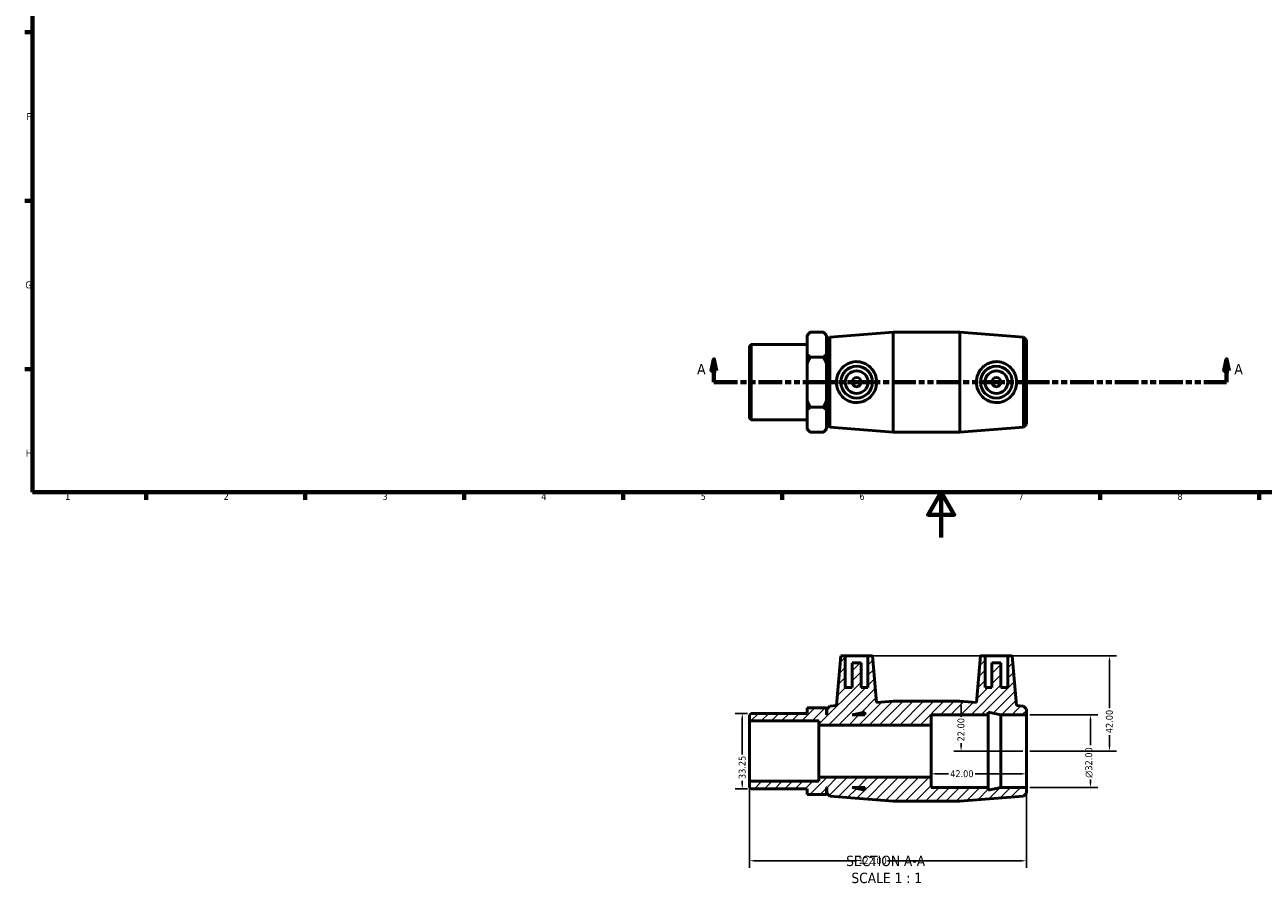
# Model space of a CAD drawing. Header units: millimetres. Extents: x 0 to 895, y -151 to 594.
# Tile 1 of 3: x 17 to 562, y -151 to 226. Entities that reach past the tile are written whole.
import ezdxf

# ---------------------------------------------------------------- set-up
doc = ezdxf.new("R2010")
doc.units = ezdxf.units.MM
doc.linetypes.add('DOUBLE_DASH_CHAIN', pattern=[1.2403, 0.6614, -0.0827, 0.1654, -0.0827, 0.1654, -0.0827])
for name, color, linetype, lineweight in [('Border (ANSI)', 7, 'Continuous', 70), ('Dimension (ANSI)', 7, 'Continuous', 25), ('Hatch (ANSI)', 7, 'Continuous', 18), ('Section Line (ANSI)', 7, 'DOUBLE_DASH_CHAIN', 70), ('Symbol (ANSI)', 7, 'Continuous', 25), ('Visible (ANSI)', 7, 'Continuous', 50)]:
    doc.layers.add(name, color=color, linetype=linetype, lineweight=lineweight)
doc.styles.add('Label Text (ANSI)', font='tahoma.ttf')
doc.styles.add('Note Text (ANSI)', font='tahoma.ttf')
doc.dimstyles.new('Default - mm (ANSI)', dxfattribs={"dimtxt": 3.048, "dimasz": 2.5, "dimexe": 3.175, "dimexo": 1.6002, "dimgap": 0.8, "dimtad": 0, "dimtoh": 1, "dimrnd": 1e-08, "dimzin": 4, "dimdsep": 46, "dimtxsty": 'Note Text (ANSI)', "dimcen": 0.09, "dimdle": 10, "dimclrd": 256, "dimclre": 256, "dimclrt": 230, "dimadec": 1, "dimazin": 1, "dimtfac": 1, "dimtofl": 0, "dimtmove": 0, "dimatfit": 3, "dimfxl": 1, "dimtolj": 1, "dimtzin": 4, "dimlwd": -1, "dimlwe": -1, "dimarcsym": 0})

# ---------------------------------------------------------------- blocks, each defined once
blk = doc.blocks.new('Borders Default Border')
at = {"layer": 'Border (ANSI)'}
for p, q in [((20, 222.75), (16.55, 222.75)), ((20, 148.5), (16.55, 148.5)), ((20, 74.25), (16.55, 74.25)), ((70.08, 20), (70.08, 16.55)), ((140.17, 20), (140.17, 16.55)), ((210.25, 20), (210.25, 16.55)), ((280.33, 20), (280.33, 16.55)), ((350.42, 20), (350.42, 16.55)), ((490.58, 20), (490.58, 16.55)), ((560.67, 20), (560.67, 16.55))]:
    blk.add_line(p, q, dxfattribs=at)
at = {"layer": 'Border (ANSI)', "flags": 128}
for points in [[(20, 20), (20, 574), (821, 574), (821, 20), (20, 20)], [(420.5, 0), (420.5, 20), (414.73, 10), (426.27, 10), (420.5, 20)]]:
    blk.add_lwpolyline(points, dxfattribs=at)
at = {"layer": 'Border (ANSI)', "color": 230, "true_color": 0xff0080, "char_height": 3.05, "attachment_point": 7, "style": 'Note Text (ANSI)'}
for s, insert in [('F', (17.29, 184.1)), ('G', (16.81, 109.79)), ('H', (16.97, 35.6)), ('1', (34.35, 16.55)), ('2', (104.2, 16.55)), ('3', (174.26, 16.49)), ('4', (244.23, 16.55)), ('5', (314.48, 16.49)), ('6', (384.49, 16.49)), ('7', (454.6, 16.55)), ('8', (524.63, 16.48))]:
    blk.add_mtext(s, dxfattribs=dict(at, insert=insert))
blk = doc.blocks.new('2dTransSection0')
at = {"layer": 'Section Line (ANSI)', "linetype": 'Continuous'}
for p, q in [((320.29, 78.49), (319.29, 73.49)), ((320.29, 73.49), (320.29, 78.49)), ((321.29, 73.49), (320.29, 78.49)), ((546.26, 78.49), (545.26, 73.49)), ((546.26, 73.49), (546.26, 78.49)), ((547.26, 73.49), (546.26, 78.49)), ((319.29, 73.49), (321.29, 73.49)), ((320.29, 68.49), (320.29, 73.49)), ((545.26, 73.49), (547.26, 73.49)), ((546.26, 68.49), (546.26, 73.49)), ((320.29, 68.49), (330.32, 68.49)), ((536.23, 68.49), (546.26, 68.49))]:
    blk.add_line(p, q, dxfattribs=at)
at = {"layer": 'Section Line (ANSI)', "linetype": 'DOUBLE_DASH_CHAIN', "ltscale": 15.827467}
blk.add_line((320.29, 68.49), (546.26, 68.49), dxfattribs=at)
at = {"layer": 'Section Line (ANSI)', "linetype": 'Continuous', "flags": 128}
for points in [[(321.29, 73.49), (320.29, 78.49), (319.29, 73.49), (321.29, 73.49)], [(547.26, 73.49), (546.26, 78.49), (545.26, 73.49), (547.26, 73.49)]]:
    blk.add_lwpolyline(points, dxfattribs=at)
at = {"layer": 'Section Line (ANSI)'}
for points in [[(321.29, 73.49), (320.29, 78.49), (319.29, 73.49), (321.29, 73.49)], [(547.26, 73.49), (546.26, 78.49), (545.26, 73.49), (547.26, 73.49)]]:
    blk.add_solid(points, dxfattribs=at)
at = {"layer": 'Section Line (ANSI)', "char_height": 4.57, "attachment_point": 7, "style": 'Label Text (ANSI)'}
for insert in [(312.93, 71.99), (549.73, 71.99)]:
    blk.add_mtext('A', dxfattribs=dict(at, insert=insert))
blk = doc.blocks.new('*D7')
at = {"layer": 'Defpoints', "color": 0, "transparency": 16777216}
for p in [(416.03, -94.23), (458.03, -94.23), (416.03, -104.23)]:
    blk.add_point(p, dxfattribs=at)
at = {"layer": 'Dimension (ANSI)', "transparency": 16777216}
for p, q in [((418.53, -104.23), (423.65, -104.23)), ((455.53, -104.23), (435.42, -104.23))]:
    blk.add_line(p, q, dxfattribs=at)
for points in [[(418.53, -103.82), (418.53, -104.65), (416.03, -104.23)], [(455.53, -103.82), (455.53, -104.65), (458.03, -104.23)]]:
    blk.add_solid(points, dxfattribs=at)
at = {"layer": 'Dimension (ANSI)', "color": 230, "true_color": 0xff0080, "transparency": 16777216, "insert": (424.45, -102.65), "char_height": 3.048, "attachment_point": 1, "style": 'Note Text (ANSI)'}
blk.add_mtext('\\A1;42.00', dxfattribs=at)
blk = doc.blocks.new('*D8')
at = {"layer": 'Defpoints', "color": 0, "transparency": 16777216}
for p in [(458.03, -78.23), (458.03, -110.23), (486.3, -110.23)]:
    blk.add_point(p, dxfattribs=at)
at = {"layer": 'Dimension (ANSI)', "transparency": 16777216}
for p, q in [((459.63, -78.23), (489.48, -78.23)), ((486.3, -80.73), (486.3, -91.64)), ((486.3, -107.73), (486.3, -106.79)), ((459.63, -110.23), (489.48, -110.23))]:
    blk.add_line(p, q, dxfattribs=at)
for points in [[(485.88, -80.73), (486.72, -80.73), (486.3, -78.23)], [(485.88, -107.73), (486.72, -107.73), (486.3, -110.23)]]:
    blk.add_solid(points, dxfattribs=at)
at = {"layer": 'Dimension (ANSI)', "color": 230, "true_color": 0xff0080, "transparency": 16777216, "insert": (484.01, -105.99), "char_height": 3.048, "attachment_point": 1, "rotation": 90, "style": 'Note Text (ANSI)'}
blk.add_mtext('\\A1;\\fAIGDT|b0|i0;\\H3.0480;\\ln\\fTahoma|b0|i0;\\H3.0480;32.00', dxfattribs=at)
blk = doc.blocks.new('*D9')
at = {"layer": 'Defpoints', "color": 0, "transparency": 16777216}
for p in [(336.7, -77.61), (332.82, -110.86), (336.7, -110.86)]:
    blk.add_point(p, dxfattribs=at)
at = {"layer": 'Dimension (ANSI)', "transparency": 16777216}
for p, q in [((335.1, -77.61), (329.64, -77.61)), ((332.82, -80.11), (332.82, -95.74)), ((332.82, -108.36), (332.82, -107.35)), ((335.1, -110.86), (329.64, -110.86))]:
    blk.add_line(p, q, dxfattribs=at)
for points in [[(332.4, -80.11), (333.23, -80.11), (332.82, -77.61)], [(332.4, -108.36), (333.23, -108.36), (332.82, -110.86)]]:
    blk.add_solid(points, dxfattribs=at)
at = {"layer": 'Dimension (ANSI)', "color": 230, "true_color": 0xff0080, "transparency": 16777216, "insert": (331.23, -106.55), "char_height": 3.048, "attachment_point": 1, "rotation": 90, "style": 'Note Text (ANSI)'}
blk.add_mtext('\\A1;33.25', dxfattribs=at)
blk = doc.blocks.new('*D10')
at = {"layer": 'Defpoints', "color": 0, "transparency": 16777216}
for p in [(336.03, -107.53), (458.03, -110.23), (458.03, -142.57)]:
    blk.add_point(p, dxfattribs=at)
at = {"layer": 'Dimension (ANSI)', "transparency": 16777216}
for p, q in [((336.03, -109.13), (336.03, -145.75)), ((458.03, -111.83), (458.03, -145.75)), ((338.53, -142.57), (383.14, -142.57)), ((455.53, -142.57), (396.82, -142.57))]:
    blk.add_line(p, q, dxfattribs=at)
for points in [[(338.53, -142.15), (338.53, -142.99), (336.03, -142.57)], [(455.53, -142.15), (455.53, -142.99), (458.03, -142.57)]]:
    blk.add_solid(points, dxfattribs=at)
at = {"layer": 'Dimension (ANSI)', "color": 230, "true_color": 0xff0080, "transparency": 16777216, "insert": (383.94, -140.98), "char_height": 3.048, "attachment_point": 1, "style": 'Note Text (ANSI)'}
blk.add_mtext('\\A1;122.00', dxfattribs=at)
blk = doc.blocks.new('*D11')
at = {"layer": 'Defpoints', "color": 0, "transparency": 16777216}
for p in [(388.23, -52.23), (458.03, -94.23), (494.67, -94.23)]:
    blk.add_point(p, dxfattribs=at)
at = {"layer": 'Dimension (ANSI)', "transparency": 16777216}
for p, q in [((389.83, -52.23), (497.84, -52.23)), ((494.67, -54.73), (494.67, -75.35)), ((494.67, -91.73), (494.67, -87.12)), ((459.63, -94.23), (497.84, -94.23))]:
    blk.add_line(p, q, dxfattribs=at)
for points in [[(494.25, -54.73), (495.08, -54.73), (494.67, -52.23)], [(494.25, -91.73), (495.08, -91.73), (494.67, -94.23)]]:
    blk.add_solid(points, dxfattribs=at)
at = {"layer": 'Dimension (ANSI)', "color": 230, "true_color": 0xff0080, "transparency": 16777216, "insert": (493.08, -86.32), "char_height": 3.048, "attachment_point": 1, "rotation": 90, "style": 'Note Text (ANSI)'}
blk.add_mtext('\\A1;42.00', dxfattribs=at)
blk = doc.blocks.new('*D12')
at = {"layer": 'Defpoints', "color": 0, "transparency": 16777216}
for p in [(428.7, -72.23), (429.26, -94.23), (458.03, -94.23)]:
    blk.add_point(p, dxfattribs=at)
at = {"layer": 'Dimension (ANSI)', "transparency": 16777216}
for p, q in [((429.26, -74.73), (429.26, -79.11)), ((429.26, -91.73), (429.26, -90.74)), ((456.43, -94.23), (426.09, -94.23))]:
    blk.add_line(p, q, dxfattribs=at)
for points in [[(428.85, -74.73), (429.68, -74.73), (429.26, -72.23)], [(428.85, -91.73), (429.68, -91.73), (429.26, -94.23)]]:
    blk.add_solid(points, dxfattribs=at)
at = {"layer": 'Dimension (ANSI)', "color": 230, "true_color": 0xff0080, "transparency": 16777216, "insert": (427.68, -89.94), "char_height": 3.048, "attachment_point": 1, "rotation": 90, "style": 'Note Text (ANSI)'}
blk.add_mtext('\\A1;22.00', dxfattribs=at)

msp = doc.modelspace()

# ---------------------------------------------------------------- hatches: boundary and pattern name
at = {"layer": 'Hatch (ANSI)'}
h = msp.add_hatch(dxfattribs=at)
h.set_pattern_fill('ANSI31', color=256, scale=25.4, style=0)
h.set_pattern_definition([(45, (0, 0), (-2.245064, 2.245064), [])])
h.paths.add_polyline_path([(416.031, -105.732), (366.631, -105.732), (366.631, -107.532), (336.031, -107.532), (336.031, -110.192), (336.696, -110.857), (361.431, -110.857), (361.431, -113.285), (369.931, -113.285), (369.931, -110.232), (370.031, -110.232), (370.031, -112.712), (371.348, -114.131), (399.365, -116.232), (428.698, -116.232), (456.715, -114.131), (458.031, -112.712), (458.031, -110.232), (446.831, -110.232), (441.231, -111.423), (441.231, -110.232), (416.031, -110.232)])
h.paths.add_polyline_path([(386.831, -111.423), (381.231, -110.232), (386.831, -110.232)], flags=0)
h.paths.add_polyline_path([(388.231, -52.232), (388.231, -66.232), (385.231, -66.232), (385.231, -55.232), (381.231, -55.232), (381.231, -66.232), (378.231, -66.232), (378.231, -52.232), (376.231, -52.232), (374.317, -74.111), (371.348, -74.334), (370.031, -75.752), (370.031, -78.232), (369.931, -78.232), (369.931, -75.18), (361.431, -75.18), (361.431, -77.608), (336.696, -77.608), (336.031, -78.273), (336.031, -80.933), (366.631, -80.933), (366.631, -82.732), (416.031, -82.732), (416.031, -78.232), (441.231, -78.232), (441.231, -77.042), (446.831, -78.232), (458.031, -78.232), (458.031, -75.752), (456.715, -74.334), (453.745, -74.111), (451.831, -52.232), (449.831, -52.232), (449.831, -66.232), (446.831, -66.232), (446.831, -55.232), (442.831, -55.232), (442.831, -66.232), (439.831, -66.232), (439.831, -52.232), (437.831, -52.232), (436.033, -72.783), (428.698, -72.232), (399.365, -72.232), (392.029, -72.783), (390.231, -52.232)])
h.paths.add_polyline_path([(381.231, -78.232), (386.831, -77.042), (386.831, -78.232)], flags=0)

# ---------------------------------------------------------------- linework, layer by layer
at = {"layer": 'Visible (ANSI)'}
for p, q in [((361.431, 89.167), (362.751, 90.487)), ((361.431, 89.008), (361.431, 89.167)), ((361.431, 80.966), (361.431, 89.008)), ((368.611, 90.487), (362.751, 90.487)), ((369.931, 89.167), (368.611, 90.487)), ((369.931, 89.167), (369.931, 89.008)), ((369.931, 89.008), (369.931, 80.966)), ((370.031, 86.967), (371.348, 88.386)), ((371.348, 88.386), (399.365, 90.487)), ((371.348, 88.386), (371.348, 48.588)), ((399.365, 46.487), (399.365, 90.487)), ((399.365, 90.487), (428.698, 90.487)), ((428.698, 46.487), (428.698, 90.487)), ((456.715, 88.386), (428.698, 90.487)), ((456.715, 48.588), (456.715, 88.386)), ((458.031, 86.967), (456.715, 88.386)), ((336.031, 84.446), (336.696, 85.111)), ((336.031, 52.527), (336.031, 84.446)), ((336.696, 85.111), (336.696, 51.862)), ((336.696, 85.111), (361.431, 85.111)), ((369.931, 84.487), (370.031, 84.487)), ((370.031, 50.007), (370.031, 86.967)), ((458.031, 86.967), (458.031, 50.007)), ((361.431, 76.528), (361.431, 80.966)), ((361.431, 60.446), (361.431, 76.528)), ((368.611, 79.487), (362.751, 79.487)), ((369.931, 80.966), (369.931, 76.528)), ((369.931, 76.528), (369.931, 60.446)), ((361.431, 56.008), (361.431, 60.446)), ((369.931, 60.446), (369.931, 56.008)), ((361.431, 47.966), (361.431, 56.008)), ((368.611, 57.487), (362.751, 57.487)), ((369.931, 56.008), (369.931, 47.966)), ((336.031, 52.527), (336.696, 51.862)), ((336.696, 51.862), (361.431, 51.862)), ((369.931, 52.487), (370.031, 52.487)), ((370.031, 50.007), (371.348, 48.588)), ((458.031, 50.007), (456.715, 48.588)), ((361.431, 47.807), (361.431, 47.966)), ((361.431, 47.807), (362.751, 46.487)), ((362.751, 46.487), (368.611, 46.487)), ((369.931, 47.807), (368.611, 46.487)), ((369.931, 47.966), (369.931, 47.807)), ((371.348, 48.588), (399.365, 46.487)), ((399.365, 46.487), (428.698, 46.487)), ((456.715, 48.588), (428.698, 46.487)), ((376.231, -52.232), (374.317, -74.111)), ((378.231, -52.232), (376.231, -52.232)), ((378.231, -66.232), (378.231, -52.232)), ((378.231, -52.232), (388.231, -52.232)), ((388.231, -52.232), (388.231, -66.232)), ((390.231, -52.232), (388.231, -52.232)), ((392.029, -72.783), (390.231, -52.232)), ((437.831, -52.232), (436.033, -72.783)), ((439.831, -52.232), (437.831, -52.232)), ((439.831, -66.232), (439.831, -52.232)), ((439.831, -52.232), (449.831, -52.232)), ((451.831, -52.232), (449.831, -52.232)), ((449.831, -52.232), (449.831, -66.232)), ((453.745, -74.111), (451.831, -52.232)), ((385.231, -55.232), (381.231, -55.232)), ((381.231, -55.232), (381.231, -66.232)), ((385.231, -66.232), (385.231, -55.232)), ((446.831, -55.232), (442.831, -55.232)), ((442.831, -55.232), (442.831, -66.232)), ((446.831, -66.232), (446.831, -55.232)), ((381.231, -66.232), (378.231, -66.232)), ((388.231, -66.232), (385.231, -66.232)), ((442.831, -66.232), (439.831, -66.232)), ((449.831, -66.232), (446.831, -66.232)), ((369.931, -75.18), (361.431, -75.18)), ((361.431, -75.18), (361.431, -77.608)), ((369.931, -78.232), (369.931, -75.18)), ((371.348, -74.334), (370.031, -75.752)), ((370.031, -75.752), (370.031, -78.232)), ((374.317, -74.111), (371.348, -74.334)), ((399.365, -72.232), (392.029, -72.783)), ((428.698, -72.232), (399.365, -72.232)), ((436.033, -72.783), (428.698, -72.232)), ((456.715, -74.334), (453.745, -74.111)), ((458.031, -75.752), (456.715, -74.334)), ((458.031, -78.232), (458.031, -75.752)), ((336.696, -77.608), (336.031, -78.273)), ((336.031, -78.273), (336.031, -80.933)), ((336.031, -80.933), (366.631, -80.933)), ((336.031, -107.532), (336.031, -80.933)), ((361.431, -77.608), (336.696, -77.608)), ((366.631, -80.933), (366.631, -82.732)), ((370.031, -78.232), (369.931, -78.232)), ((381.231, -78.232), (386.831, -77.042)), ((386.831, -78.232), (381.231, -78.232)), ((386.831, -77.042), (386.831, -78.232)), ((416.031, -82.732), (416.031, -78.232)), ((416.031, -78.232), (441.231, -78.232)), ((441.231, -78.232), (441.231, -77.042)), ((441.231, -77.042), (446.831, -78.232)), ((441.231, -110.232), (441.231, -78.232)), ((446.831, -78.232), (458.031, -78.232)), ((446.831, -110.232), (446.831, -78.232)), ((458.031, -110.232), (458.031, -78.232)), ((366.631, -82.732), (416.031, -82.732)), ((366.631, -105.732), (366.631, -82.732)), ((416.031, -105.732), (416.031, -82.732)), ((366.631, -107.532), (336.031, -107.532)), ((336.031, -107.532), (336.031, -110.192)), ((416.031, -105.732), (366.631, -105.732)), ((366.631, -105.732), (366.631, -107.532)), ((416.031, -110.232), (416.031, -105.732)), ((336.031, -110.192), (336.696, -110.857)), ((336.696, -110.857), (361.431, -110.857)), ((361.431, -110.857), (361.431, -113.285)), ((361.431, -113.285), (369.931, -113.285)), ((369.931, -113.285), (369.931, -110.232)), ((369.931, -110.232), (370.031, -110.232)), ((370.031, -110.232), (370.031, -112.712)), ((370.031, -112.712), (371.348, -114.131)), ((371.348, -114.131), (399.365, -116.232)), ((386.831, -111.423), (381.231, -110.232)), ((381.231, -110.232), (386.831, -110.232)), ((386.831, -110.232), (386.831, -111.423)), ((441.231, -110.232), (416.031, -110.232)), ((428.698, -116.232), (456.715, -114.131)), ((446.831, -110.232), (441.231, -111.423)), ((441.231, -111.423), (441.231, -110.232)), ((458.031, -110.232), (446.831, -110.232)), ((456.715, -114.131), (458.031, -112.712)), ((458.031, -112.712), (458.031, -110.232)), ((399.365, -116.232), (428.698, -116.232))]:
    msp.add_line(p, q, dxfattribs=at)
for centre, radius in [((383.231, 68.487), 7), ((383.231, 68.487), 5), ((444.831, 68.487), 7), ((444.831, 68.487), 5), ((383.231, 68.487), 2), ((444.831, 68.487), 2)]:
    msp.add_circle(centre, radius, dxfattribs=at)
for points in [[(361.431, 89.008), (361.989, 89.724), (362.751, 90.487)], [(368.611, 90.487), (369.374, 89.724), (369.931, 89.008)], [(362.751, 79.487), (361.989, 80.249), (361.431, 80.966)], [(361.431, 76.528), (361.989, 77.962), (362.751, 79.487)], [(369.931, 80.966), (369.374, 80.249), (368.611, 79.487)], [(368.611, 79.487), (369.374, 77.962), (369.931, 76.528)], [(362.751, 57.487), (361.989, 59.012), (361.431, 60.446)], [(369.931, 60.446), (369.374, 59.012), (368.611, 57.487)], [(361.431, 56.008), (361.989, 56.724), (362.751, 57.487)], [(368.611, 57.487), (369.374, 56.724), (369.931, 56.008)], [(362.751, 46.487), (361.989, 47.249), (361.431, 47.966)], [(369.931, 47.966), (369.374, 47.249), (368.611, 46.487)]]:
    msp.add_rational_spline(points, [1, 1.00241153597, 1], degree=2, dxfattribs=at)
for points, knots in [([(382.883, 59.455), (381.78, 59.491), (380.616, 59.753), (378.499, 60.72), (377.546, 61.423), (376.046, 63.011), (375.396, 64.008), (374.531, 66.189), (374.317, 67.374), (374.317, 69.6), (374.531, 70.784), (375.396, 72.965), (376.046, 73.963), (377.546, 75.55), (378.499, 76.254), (380.616, 77.22), (381.78, 77.483), (384.069, 77.558), (385.313, 77.341), (387.576, 76.419), (388.598, 75.716), (390.188, 74.108), (390.876, 73.101), (391.797, 70.87), (392.029, 69.646), (392.029, 67.328), (391.797, 66.104), (390.876, 63.873), (390.188, 62.865), (388.598, 61.258), (387.576, 60.554), (385.313, 59.633), (384.069, 59.416), (382.883, 59.455)], [0, 0, 0, 0, 0.3318077, 0.3318077, 0.6636154, 0.6636154, 0.9976105, 0.9976105, 1.3316057, 1.3316057, 1.6656008, 1.6656008, 1.999596, 1.999596, 2.3314036, 2.3314036, 2.6632113, 2.6632113, 3.0201006, 3.0201006, 3.3769899, 3.3769899, 3.7246392, 3.7246392, 4.0722885, 4.0722885, 4.4199379, 4.4199379, 4.7675872, 4.7675872, 5.1244765, 5.1244765, 5.4813658, 5.4813658, 5.4813658, 5.4813658]), ([(445.179, 59.455), (443.993, 59.416), (442.749, 59.633), (440.486, 60.554), (439.465, 61.258), (437.874, 62.865), (437.187, 63.873), (436.266, 66.104), (436.033, 67.328), (436.033, 69.646), (436.266, 70.87), (437.187, 73.101), (437.874, 74.108), (439.465, 75.716), (440.486, 76.419), (442.749, 77.341), (443.993, 77.558), (446.282, 77.483), (447.447, 77.22), (449.564, 76.254), (450.517, 75.55), (452.016, 73.963), (452.666, 72.965), (453.531, 70.784), (453.745, 69.6), (453.745, 67.374), (453.531, 66.189), (452.666, 64.008), (452.016, 63.011), (450.517, 61.423), (449.564, 60.72), (447.447, 59.753), (446.282, 59.491), (445.179, 59.455)], [0, 0, 0, 0, 0.3568893, 0.3568893, 0.7137785, 0.7137785, 1.0614279, 1.0614279, 1.4090772, 1.4090772, 1.7567266, 1.7567266, 2.1043759, 2.1043759, 2.4612652, 2.4612652, 2.8181545, 2.8181545, 3.1499621, 3.1499621, 3.4817698, 3.4817698, 3.815765, 3.815765, 4.1497601, 4.1497601, 4.4837553, 4.4837553, 4.8177504, 4.8177504, 5.1495581, 5.1495581, 5.4813658, 5.4813658, 5.4813658, 5.4813658])]:
    msp.add_open_spline(points, degree=3, knots=knots, dxfattribs=at)

# ---------------------------------------------------------------- block references
msp.add_blockref('Borders Default Border', (0, 0))
at = {"layer": 'Section Line (ANSI)'}
msp.add_blockref('2dTransSection0', (0, 0), dxfattribs=at)

# ---------------------------------------------------------------- texts
at = {"layer": 'Symbol (ANSI)', "char_height": 4.572, "attachment_point": 7, "style": 'Label Text (ANSI)'}
for s, insert in [('SECTION A-A', (378.607, -144.997)), ('SCALE 1 : 1', (380.926, -152.51))]:
    msp.add_mtext(s, dxfattribs=dict(at, insert=insert))

# ---------------------------------------------------------------- dimensions: what is measured, and where the dimension line sits
at = {"layer": 'Dimension (ANSI)'}
for base, p1, p2, angle, override, picture, middle in [((494.667, -94.232), (388.231, -52.232), (458.031, -94.232), 90, {"dimtoh": 0, "dimdec": 2, "dimtp": 0, "dimtm": 0, "dimtdec": 2, "dimatfit": 1}, '*D11', (494.667, -81.232)), ((429.263, -94.232), (428.698, -72.232), (458.031, -94.232), 90, {"dimtoh": 0, "dimdec": 2, "dimse1": 1, "dimtp": 0, "dimtm": 0, "dimtdec": 2, "dimatfit": 1}, '*D12', (429.263, -84.923)), ((332.816, -110.857), (336.696, -77.608), (336.696, -110.857), 90, {"dimtoh": 0, "dimdec": 2, "dimtp": 0, "dimtm": 0, "dimtdec": 2, "dimatfit": 1}, '*D9', (332.816, -101.548)), ((416.031, -104.232), (458.031, -94.232), (416.031, -94.232), 180, {"dimtoh": 0, "dimdec": 2, "dimse1": 1, "dimse2": 1, "dimtp": 0, "dimtm": 0, "dimtdec": 2, "dimatfit": 1}, '*D7', (429.531, -104.232)), ((458.031, -142.57), (336.031, -107.532), (458.031, -110.232), 180, {"dimtoh": 0, "dimdec": 2, "dimtp": 0, "dimtm": 0, "dimtdec": 2, "dimatfit": 1}, '*D10', (389.984, -142.57))]:
    dim = msp.add_linear_dim(base=base, p1=p1, p2=p2, angle=angle, dimstyle='Default - mm (ANSI)', override=override, dxfattribs=at)
    dim.commit()
    dim.dimension.update_dxf_attribs({"geometry": picture, "text_midpoint": middle, "dimtype": 160})
dim = msp.add_linear_dim(base=(486.301, -110.232), p1=(458.031, -78.232), p2=(458.031, -110.232), angle=90, text='\\fAIGDT|b0|i0;\\H3.0480;\\ln\\fTahoma|b0|i0;\\H3.0480;<>', dimstyle='Default - mm (ANSI)', override={"dimtoh": 0, "dimdec": 2, "dimtp": 0, "dimtm": 0, "dimtdec": 2, "dimatfit": 1}, dxfattribs=at)
dim.commit()
dim.dimension.update_dxf_attribs({"geometry": '*D8', "text_midpoint": (486.301, -99.215), "dimtype": 160})

doc.saveas('drawing.dxf')
